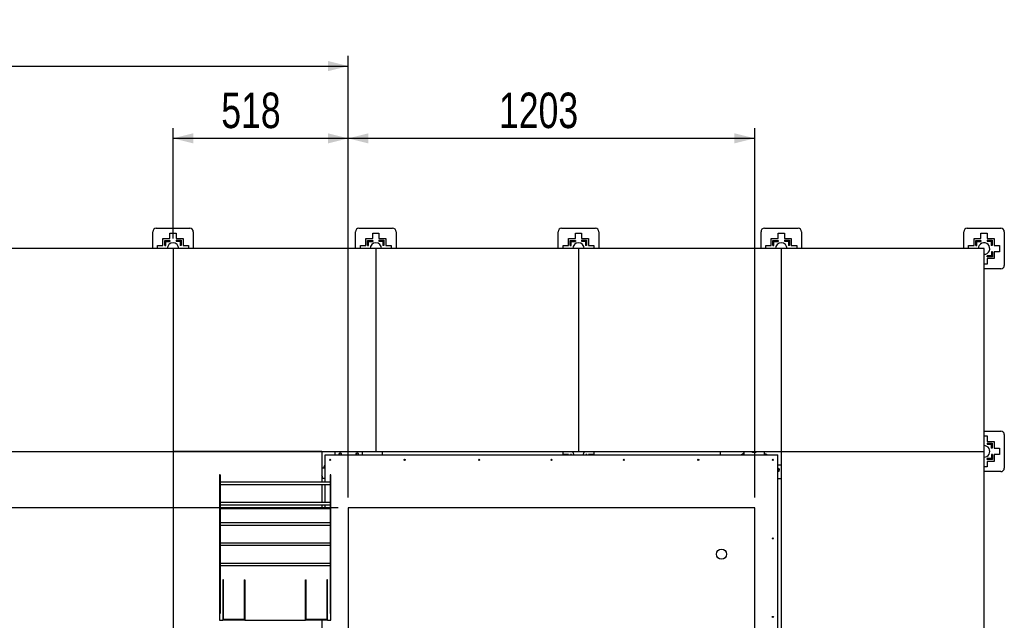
# Model space of a CAD drawing. Header units: millimetres. Extents: x 5 to 589, y 5 to 415.
# Tile 5 of 66: x 102 to 199, y 193 to 252. Entities that reach past the tile are written whole.
import ezdxf

# ---------------------------------------------------------------- set-up
doc = ezdxf.new("R2010")
doc.units = ezdxf.units.MM
doc.layers.add('COTES', color=1, linetype='Continuous')
doc.layers.add('TRAIT-FORT', color=4, linetype='Continuous', lineweight=25)
doc.styles.add('SLDTEXTSTYLE0', font='TXT', dxfattribs={"width": 0.75})
doc.dimstyles.new('SLDDIMSTYLE0', dxfattribs={"dimtxt": 3.5, "dimasz": 2, "dimexe": 0, "dimexo": 0.0625, "dimgap": 0.875, "dimtad": 1, "dimdec": 0, "dimlfac": 30, "dimrnd": 1e-09, "dimzin": 12, "dimdsep": 46, "dimtxsty": 'SLDTEXTSTYLE0', "dimsah": 1, "dimcen": 0.09, "dimadec": 0, "dimazin": 3, "dimtfac": 1, "dimtdec": 0, "dimtofl": 0, "dimtmove": 0, "dimatfit": 3, "dimfxl": 1, "dimfrac": 2, "dimtolj": 1, "dimtzin": 12, "dimarcsym": 0})
doc.dimstyles.new('SLDDIMSTYLE1', dxfattribs={"dimtxt": 3.5, "dimasz": 2, "dimexe": 0, "dimexo": 0.0625, "dimgap": 0.875, "dimtad": 1, "dimlfac": 30, "dimrnd": 1e-09, "dimzin": 12, "dimdsep": 46, "dimtxsty": 'SLDTEXTSTYLE0', "dimsah": 1, "dimcen": 0.09, "dimadec": 0, "dimazin": 3, "dimtfac": 1, "dimtofl": 0, "dimtmove": 0, "dimatfit": 3, "dimfxl": 1, "dimfrac": 2, "dimtolj": 1, "dimtzin": 12, "dimarcsym": 0})

# ---------------------------------------------------------------- blocks, each defined once
blk = doc.blocks.new('_D_1')
at = {"layer": 'COTES', "color": 1, "transparency": 16777216}
for p, q in [((54.53, 204.683), (54.53, 248.244)), ((134.53, 204.683), (134.53, 248.244)), ((54.53, 247.244), (134.53, 247.244))]:
    blk.add_line(p, q, dxfattribs=at)
for points in [[(54.53, 247.244), (56.53, 246.744), (56.53, 247.744)], [(134.53, 247.244), (132.53, 247.744), (132.53, 246.744)]]:
    blk.add_solid(points, dxfattribs=at)
at = {"layer": 'COTES', "color": 1, "transparency": 16777216, "insert": (89.358, 251.756), "char_height": 3.5, "attachment_point": 1, "style": 'SLDTEXTSTYLE0'}
blk.add_mtext('2400', dxfattribs=at)
blk = doc.blocks.new('_D_3')
at = {"layer": 'COTES', "color": 1, "transparency": 16777216}
for p, q in [((117.248, 230.244), (117.248, 241.115)), ((134.53, 204.683), (134.53, 241.115)), ((134.53, 240.115), (117.248, 240.115))]:
    blk.add_line(p, q, dxfattribs=at)
for points in [[(117.248, 240.115), (119.248, 239.615), (119.248, 240.615)], [(134.53, 240.115), (132.53, 240.615), (132.53, 239.615)]]:
    blk.add_solid(points, dxfattribs=at)
at = {"layer": 'COTES', "color": 1, "transparency": 16777216, "insert": (122.01, 244.627), "char_height": 3.5, "attachment_point": 1, "style": 'SLDTEXTSTYLE0'}
blk.add_mtext('518', dxfattribs=at)
blk = doc.blocks.new('_D_4')
at = {"layer": 'COTES', "color": 1, "transparency": 16777216}
for p, q in [((134.53, 204.683), (134.53, 241.115)), ((174.623, 204.683), (174.623, 241.115)), ((174.623, 240.115), (134.53, 240.115))]:
    blk.add_line(p, q, dxfattribs=at)
for points in [[(134.53, 240.115), (136.53, 239.615), (136.53, 240.615)], [(174.623, 240.115), (172.623, 240.615), (172.623, 239.615)]]:
    blk.add_solid(points, dxfattribs=at)
at = {"layer": 'COTES', "color": 1, "transparency": 16777216, "insert": (149.404, 244.627), "char_height": 3.5, "attachment_point": 1, "style": 'SLDTEXTSTYLE0'}
blk.add_mtext('1203', dxfattribs=at)
blk = doc.blocks.new('_D_5')
at = {"layer": 'COTES', "color": 1, "transparency": 16777216}
for p, q in [((133.53, 203.683), (24.248, 203.683)), ((25.248, 203.683), (25.248, 114.695)), ((133.53, 114.695), (24.248, 114.695))]:
    blk.add_line(p, q, dxfattribs=at)
for points in [[(25.248, 203.683), (24.748, 201.683), (25.748, 201.683)], [(25.248, 114.695), (25.748, 116.695), (24.748, 116.695)]]:
    blk.add_solid(points, dxfattribs=at)
at = {"layer": 'COTES', "color": 1, "transparency": 16777216, "insert": (20.736, 154.017), "char_height": 3.5, "attachment_point": 1, "rotation": 90, "style": 'SLDTEXTSTYLE0'}
blk.add_mtext('2670', dxfattribs=at)

msp = doc.modelspace()

# ---------------------------------------------------------------- linework, layer by layer
at = {"layer": 'TRAIT-FORT', "color": 4, "linetype": 'Continuous', "lineweight": 25}
for p, q in [((115.58092, 231.24411), (118.91426, 231.24411)), ((135.58092, 231.24411), (138.91426, 231.24411)), ((155.58092, 231.24411), (158.91426, 231.24411)), ((175.58092, 231.24411), (178.91426, 231.24411)), ((195.58092, 231.24411), (198.91426, 231.24411)), ((115.24759, 229.24411), (115.24759, 230.91078)), ((116.25926, 229.54911), (116.25926, 230.23245)), ((116.25926, 230.23245), (116.94259, 230.23245)), ((116.94259, 230.23245), (116.94259, 230.76578)), ((116.94259, 230.76578), (117.55259, 230.76578)), ((117.55259, 230.76578), (117.55259, 230.23245)), ((117.55259, 230.23245), (118.23592, 230.23245)), ((118.23592, 230.23245), (118.23592, 229.54911)), ((119.24759, 230.91078), (119.24759, 229.24411)), ((135.24759, 229.24411), (135.24759, 230.91078)), ((136.25926, 229.54911), (136.25926, 230.23245)), ((136.25926, 230.23245), (136.94259, 230.23245)), ((136.94259, 230.23245), (136.94259, 230.76578)), ((136.94259, 230.76578), (137.55259, 230.76578)), ((137.55259, 230.76578), (137.55259, 230.23245)), ((137.55259, 230.23245), (138.23592, 230.23245)), ((138.23592, 230.23245), (138.23592, 229.54911)), ((139.24759, 230.91078), (139.24759, 229.24411)), ((155.24759, 229.24411), (155.24759, 230.91078)), ((156.25926, 229.54911), (156.25926, 230.23245)), ((156.25926, 230.23245), (156.94259, 230.23245)), ((156.94259, 230.23245), (156.94259, 230.76578)), ((156.94259, 230.76578), (157.55259, 230.76578)), ((157.55259, 230.76578), (157.55259, 230.23245)), ((157.55259, 230.23245), (158.23592, 230.23245)), ((158.23592, 230.23245), (158.23592, 229.54911)), ((159.24759, 230.91078), (159.24759, 229.24411)), ((175.24759, 229.24411), (175.24759, 230.91078)), ((176.25926, 229.54911), (176.25926, 230.23245)), ((176.25926, 230.23245), (176.94259, 230.23245)), ((176.94259, 230.23245), (176.94259, 230.76578)), ((176.94259, 230.76578), (177.55259, 230.76578)), ((177.55259, 230.76578), (177.55259, 230.23245)), ((177.55259, 230.23245), (178.23592, 230.23245)), ((178.23592, 230.23245), (178.23592, 229.54911)), ((179.24759, 230.91078), (179.24759, 229.24411)), ((195.24759, 229.24411), (195.24759, 230.91078)), ((196.25926, 229.54911), (196.25926, 230.23245)), ((196.25926, 230.23245), (196.94259, 230.23245)), ((196.94259, 230.23245), (196.94259, 230.76578)), ((196.94259, 230.76578), (197.55259, 230.76578)), ((197.55259, 230.76578), (197.55259, 230.23245)), ((197.55259, 230.23245), (198.23592, 230.23245)), ((198.23592, 230.23245), (198.23592, 229.54911)), ((199.24759, 230.91078), (199.24759, 227.57745)), ((117.24759, 229.24411), (97.24759, 229.24411)), ((115.72592, 229.24411), (115.72592, 229.54911)), ((115.72592, 229.54911), (116.25926, 229.54911)), ((116.42592, 229.54911), (116.42592, 230.04498)), ((116.42592, 230.04498), (116.94259, 230.04498)), ((116.42592, 229.54911), (116.52592, 229.54911)), ((116.52592, 229.94498), (116.94259, 229.94498)), ((116.52592, 229.54911), (116.52592, 229.94498)), ((116.94259, 230.04498), (116.94259, 229.94498)), ((117.24759, 229.24411), (117.24759, 209.24411)), ((137.24759, 229.24411), (117.24759, 229.24411)), ((117.55259, 230.06578), (118.04846, 230.06578)), ((117.55259, 230.06578), (117.55259, 229.96578)), ((117.55259, 229.96578), (117.94846, 229.96578)), ((117.94846, 229.96578), (117.94846, 229.54911)), ((118.04846, 229.54911), (117.94846, 229.54911)), ((118.04846, 230.06578), (118.04846, 229.54911)), ((118.23592, 229.54911), (118.76926, 229.54911)), ((118.76926, 229.54911), (118.76926, 229.24411)), ((135.72592, 229.24411), (135.72592, 229.54911)), ((135.72592, 229.54911), (136.25926, 229.54911)), ((136.42592, 229.54911), (136.42592, 230.04498)), ((136.42592, 230.04498), (136.94259, 230.04498)), ((136.42592, 229.54911), (136.52592, 229.54911)), ((136.52592, 229.94498), (136.94259, 229.94498)), ((136.52592, 229.54911), (136.52592, 229.94498)), ((136.94259, 230.04498), (136.94259, 229.94498)), ((157.24759, 229.24411), (137.24759, 229.24411)), ((137.24759, 229.24411), (137.24759, 209.24411)), ((137.55259, 230.06578), (137.55259, 229.96578)), ((137.55259, 230.06578), (138.04846, 230.06578)), ((137.55259, 229.96578), (137.94846, 229.96578)), ((137.94846, 229.96578), (137.94846, 229.54911)), ((138.04846, 229.54911), (137.94846, 229.54911)), ((138.04846, 230.06578), (138.04846, 229.54911)), ((138.23592, 229.54911), (138.76926, 229.54911)), ((138.76926, 229.54911), (138.76926, 229.24411)), ((155.72592, 229.24411), (155.72592, 229.54911)), ((155.72592, 229.54911), (156.25926, 229.54911)), ((156.42592, 229.54911), (156.42592, 230.04498)), ((156.42592, 230.04498), (156.94259, 230.04498)), ((156.42592, 229.54911), (156.52592, 229.54911)), ((156.52592, 229.94498), (156.94259, 229.94498)), ((156.52592, 229.54911), (156.52592, 229.94498)), ((156.94259, 230.04498), (156.94259, 229.94498)), ((177.24759, 229.24411), (157.24759, 229.24411)), ((157.24759, 229.24411), (157.24759, 209.24411)), ((157.55259, 230.06578), (157.55259, 229.96578)), ((157.55259, 230.06578), (158.04846, 230.06578)), ((157.55259, 229.96578), (157.94846, 229.96578)), ((157.94846, 229.96578), (157.94846, 229.54911)), ((158.04846, 229.54911), (157.94846, 229.54911)), ((158.04846, 230.06578), (158.04846, 229.54911)), ((158.23592, 229.54911), (158.76926, 229.54911)), ((158.76926, 229.54911), (158.76926, 229.24411)), ((175.72592, 229.24411), (175.72592, 229.54911)), ((175.72592, 229.54911), (176.25926, 229.54911)), ((176.42592, 229.54911), (176.42592, 230.04498)), ((176.42592, 230.04498), (176.94259, 230.04498)), ((176.42592, 229.54911), (176.52592, 229.54911)), ((176.52592, 229.54911), (176.52592, 229.94498)), ((176.52592, 229.94498), (176.94259, 229.94498)), ((176.94259, 230.04498), (176.94259, 229.94498)), ((177.24759, 229.24411), (177.24759, 209.24411)), ((197.24759, 229.24411), (177.24759, 229.24411)), ((177.55259, 230.06578), (177.55259, 229.96578)), ((177.55259, 230.06578), (178.04846, 230.06578)), ((177.55259, 229.96578), (177.94846, 229.96578)), ((177.94846, 229.96578), (177.94846, 229.54911)), ((178.04846, 229.54911), (177.94846, 229.54911)), ((178.04846, 230.06578), (178.04846, 229.54911)), ((178.23592, 229.54911), (178.76926, 229.54911)), ((178.76926, 229.54911), (178.76926, 229.24411)), ((195.72592, 229.24411), (195.72592, 229.54911)), ((195.72592, 229.54911), (196.25926, 229.54911)), ((196.42592, 229.54911), (196.42592, 230.04498)), ((196.42592, 230.04498), (196.94259, 230.04498)), ((196.42592, 229.54911), (196.52592, 229.54911)), ((196.52592, 229.94498), (196.94259, 229.94498)), ((196.52592, 229.54911), (196.52592, 229.94498)), ((196.94259, 230.04498), (196.94259, 229.94498)), ((197.24759, 209.24411), (197.24759, 229.24411)), ((197.55259, 230.06578), (198.04846, 230.06578)), ((197.55259, 230.06578), (197.55259, 229.96578)), ((197.55259, 229.96578), (197.94846, 229.96578)), ((197.94846, 229.96578), (197.94846, 229.54911)), ((198.04846, 229.54911), (197.94846, 229.54911)), ((198.04846, 230.06578), (198.04846, 229.54911)), ((198.23592, 229.54911), (198.76926, 229.54911)), ((198.76926, 229.54911), (198.76926, 228.93911)), ((197.55259, 228.44325), (197.55259, 228.54325)), ((197.96926, 228.54325), (197.55259, 228.54325)), ((198.06926, 228.44325), (197.55259, 228.44325)), ((198.23592, 228.25578), (197.55259, 228.25578)), ((197.55259, 228.25578), (197.55259, 227.72245)), ((198.06926, 228.93911), (197.96926, 228.93911)), ((197.96926, 228.93911), (197.96926, 228.54325)), ((198.06926, 228.93911), (198.06926, 228.44325)), ((198.76926, 228.93911), (198.23592, 228.93911)), ((198.23592, 228.93911), (198.23592, 228.25578)), ((197.55259, 227.72245), (197.24759, 227.72245)), ((198.91426, 227.24411), (197.24759, 227.24411)), ((197.24759, 211.24411), (198.91426, 211.24411)), ((197.24759, 210.76578), (197.55259, 210.76578)), ((197.55259, 210.76578), (197.55259, 210.23245)), ((199.24759, 210.91078), (199.24759, 207.57745)), ((197.55259, 210.23245), (198.23592, 210.23245)), ((197.55259, 210.06578), (198.04846, 210.06578)), ((197.55259, 210.06578), (197.55259, 209.96578)), ((197.55259, 209.96578), (197.94846, 209.96578)), ((197.94846, 209.96578), (197.94846, 209.54911)), ((198.04846, 210.06578), (198.04846, 209.54911)), ((198.23592, 210.23245), (198.23592, 209.54911)), ((97.24759, 209.24411), (117.24759, 209.24411)), ((117.24759, 209.24411), (117.24759, 189.24411)), ((131.91421, 209.24411), (117.24759, 209.24411)), ((117.24759, 209.24411), (137.24759, 209.24411)), ((131.91421, 209.24411), (131.91421, 206.1913)), ((132.24754, 206.1913), (132.24754, 208.91067)), ((132.24754, 208.91067), (176.91421, 208.91067)), ((133.24754, 208.91067), (133.24754, 209.24411)), ((135.91421, 209.24411), (135.91421, 208.91067)), ((137.24759, 209.24411), (157.24759, 209.24411)), ((137.91421, 208.91067), (137.91421, 209.24411)), ((155.72592, 208.93911), (155.72592, 209.24411)), ((156.25926, 208.93911), (155.72592, 208.93911)), ((156.25926, 208.91067), (156.25926, 208.93911)), ((156.44672, 208.93911), (156.44672, 208.91067)), ((156.54672, 208.93911), (156.44672, 208.93911)), ((156.54672, 208.91067), (156.54672, 208.93911)), ((157.24759, 209.24411), (177.24759, 209.24411)), ((158.06926, 208.93911), (157.96926, 208.93911)), ((157.96926, 208.93911), (157.96926, 208.91067)), ((158.06926, 208.91067), (158.06926, 208.93911)), ((158.76926, 208.93911), (158.23592, 208.93911)), ((158.23592, 208.93911), (158.23592, 208.91067)), ((158.76926, 209.24411), (158.76926, 208.93911)), ((171.24754, 208.91067), (171.24754, 209.24411)), ((173.58088, 208.91067), (173.58088, 209.24411)), ((174.47313, 209.24411), (174.49807, 209.22294)), ((174.49807, 209.22294), (174.5573, 209.24411)), ((175.58088, 208.91067), (175.58088, 209.24411)), ((176.91421, 161.244), (176.91421, 208.91067)), ((177.24759, 209.24411), (197.24759, 209.24411)), ((177.24759, 209.24411), (177.24759, 189.24411)), ((197.24759, 189.24411), (197.24759, 209.24411)), ((198.04846, 209.54911), (197.94846, 209.54911)), ((197.96926, 208.93911), (197.96926, 208.54325)), ((198.06926, 208.93911), (197.96926, 208.93911)), ((198.06926, 208.93911), (198.06926, 208.44325)), ((198.23592, 209.54911), (198.76926, 209.54911)), ((198.76926, 208.93911), (198.23592, 208.93911)), ((198.23592, 208.93911), (198.23592, 208.25578)), ((198.76926, 209.54911), (198.76926, 208.93911)), ((176.91421, 207.91067), (177.24759, 207.91067)), ((197.55259, 208.44325), (197.55259, 208.54325)), ((197.96926, 208.54325), (197.55259, 208.54325)), ((198.06926, 208.44325), (197.55259, 208.44325)), ((198.23592, 208.25578), (197.55259, 208.25578)), ((197.55259, 208.25578), (197.55259, 207.72245)), ((121.89107, 206.91678), (121.8244, 206.91678)), ((121.8244, 206.91678), (121.8244, 206.08547)), ((121.89107, 206.91678), (121.89107, 206.08547)), ((132.24754, 207.57734), (131.91421, 207.57734)), ((132.8244, 206.91678), (132.75773, 206.91678)), ((132.75773, 206.91678), (132.75773, 206.08547)), ((132.8244, 206.08547), (132.8244, 206.91678)), ((197.55259, 207.72245), (197.24759, 207.72245)), ((198.91426, 207.24411), (197.24759, 207.24411)), ((121.89107, 206.08547), (121.8244, 206.08547)), ((121.8244, 206.08547), (121.8244, 193.25011)), ((132.75773, 206.1913), (121.89107, 206.1913)), ((121.89107, 206.08547), (121.89107, 193.25011)), ((121.89107, 205.97964), (132.75773, 205.97964)), ((132.24754, 206.57734), (131.91421, 206.57734)), ((131.91421, 205.97964), (131.91421, 204.1913)), ((132.24754, 204.1913), (132.24754, 205.97964)), ((132.75773, 206.08547), (132.8244, 206.08547)), ((132.75773, 206.08547), (132.75773, 193.25011)), ((132.8244, 193.25011), (132.8244, 206.08547)), ((176.91421, 206.57734), (177.24759, 206.57734)), ((132.75773, 204.1913), (121.89107, 204.1913)), ((121.89107, 203.97964), (132.75773, 203.97964)), ((131.91421, 203.97964), (131.91421, 203.58345)), ((132.24754, 203.58345), (132.24754, 203.97964)), ((132.75773, 203.58345), (121.89107, 203.58345)), ((174.62316, 203.68308), (134.53022, 203.68308)), ((134.53022, 203.68308), (134.53022, 114.69471)), ((174.62316, 114.69471), (174.62316, 203.68308)), ((132.75773, 202.1913), (121.89107, 202.1913)), ((121.89107, 201.97964), (132.75773, 201.97964)), ((132.75773, 200.1913), (121.89107, 200.1913)), ((121.89107, 199.97964), (132.75773, 199.97964)), ((132.75773, 198.1913), (121.89107, 198.1913)), ((121.89107, 197.97964), (132.75773, 197.97964)), ((122.15773, 196.58345), (122.15773, 192.58345)), ((122.2244, 196.58345), (122.15773, 196.58345)), ((122.2244, 192.65011), (122.2244, 196.58345)), ((124.25773, 196.58345), (124.25773, 192.65011)), ((124.25773, 196.58345), (124.3244, 196.58345)), ((124.3244, 196.58345), (124.3244, 192.58345)), ((130.3244, 192.58345), (130.3244, 196.58345)), ((130.3244, 196.58345), (130.39107, 196.58345)), ((130.39107, 192.65011), (130.39107, 196.58345)), ((132.4244, 196.58345), (132.4244, 192.65011)), ((132.49107, 196.58345), (132.4244, 196.58345)), ((132.49107, 192.58345), (132.49107, 196.58345)), ((121.89107, 193.25011), (121.8244, 193.25011)), ((121.8244, 193.25011), (121.8244, 192.58345)), ((121.8244, 192.58345), (122.15773, 192.58345)), ((124.3244, 192.58345), (122.15773, 192.58345)), ((124.25773, 192.65011), (122.2244, 192.65011)), ((124.3244, 192.58345), (130.3244, 192.58345)), ((132.49107, 192.58345), (130.3244, 192.58345)), ((132.4244, 192.65011), (130.39107, 192.65011)), ((131.91421, 192.58345), (131.91421, 189.24411)), ((132.49107, 192.58345), (132.8244, 192.58345)), ((132.8244, 193.25011), (132.75773, 193.25011)), ((132.8244, 192.58345), (132.8244, 193.25011))]:
    msp.add_line(p, q, dxfattribs=at)
at = {"layer": 'TRAIT-FORT', "color": 4, "linetype": 'Continuous', "lineweight": 25, "flags": 128}
for points in [[(173.58088, 209.01341), (173.49422, 208.97601), (173.36022, 208.91067)], [(175.58088, 209.0494), (175.72536, 208.98592), (175.87187, 208.91067)], [(175.80153, 208.91067), (175.71105, 208.95581), (175.58088, 209.01341)], [(132.10881, 207.57734), (132.17229, 207.72182), (132.24754, 207.86833)], [(132.24754, 207.79799), (132.2024, 207.70751), (132.14481, 207.57734)]]:
    msp.add_lwpolyline(points, dxfattribs=at)
at = {"layer": 'TRAIT-FORT', "color": 4, "linetype": 'Continuous', "lineweight": 25}
for centre, radius in [((132.74754, 208.41067), 0.05333), ((140.09754, 208.41067), 0.05333), ((147.44754, 208.41067), 0.05333), ((154.58088, 208.41067), 0.05333), ((161.71421, 208.41067), 0.05333), ((169.06421, 208.41067), 0.05333), ((176.41421, 208.41067), 0.05333), ((176.41421, 200.66066), 0.05333), ((171.3543, 199.10589), 0.4949), ((176.41421, 192.91066), 0.05333)]:
    msp.add_circle(centre, radius, dxfattribs=at)
for centre, radius, start, end in [((115.58092, 230.91078), 0.33333, 90, 180), ((118.91426, 230.91078), 0.33333, 360, 90), ((135.58092, 230.91078), 0.33333, 90, 180), ((138.91426, 230.91078), 0.33333, 360, 90), ((155.58092, 230.91078), 0.33333, 90, 180), ((158.91426, 230.91078), 0.33333, 360, 90), ((175.58092, 230.91078), 0.33333, 90, 180), ((178.91426, 230.91078), 0.33333, 360, 90), ((195.58092, 230.91078), 0.33333, 90, 180), ((198.91426, 230.91078), 0.33333, 360, 90), ((117.24759, 229.24411), 0.56667, 0.0000012, 180), ((137.24759, 229.24411), 0.56667, 0.0000012, 180), ((157.24759, 229.24411), 0.56667, 0.0000012, 180), ((177.24759, 229.24411), 0.56667, 0.000001, 180), ((197.24759, 229.24411), 0.56667, 269.9999986, 180), ((198.91426, 227.57745), 0.33333, 270, 360), ((198.91426, 210.91078), 0.33333, 360, 90), ((197.24759, 209.24411), 0.56667, 269.9999981, 90.0000019), ((133.74754, 208.91067), 0.16667, 360, 180), ((133.74754, 208.91067), 0.14333, 360, 180), ((135.41421, 208.91067), 0.16667, 360, 180), ((135.41421, 208.91067), 0.14333, 360, 180), ((157.24759, 209.24411), 0.56667, 180, 216.0458951), ((157.24759, 209.24411), 0.56667, 323.9541049, 0.0000012), ((174.58088, 206.57734), 2.66667, 112.0243128, 118.9550244), ((174.58088, 209.67734), 0.53333, 234.3202587, 305.6797413), ((131.48088, 206.57734), 0.53333, 360, 35.6590877), ((176.91421, 207.41067), 0.16667, 270, 90), ((176.91421, 207.41067), 0.14333, 270, 90), ((198.91426, 207.57745), 0.33333, 270, 360)]:
    msp.add_arc(centre, radius, start, end, dxfattribs=at)

# ---------------------------------------------------------------- dimensions: what is measured, and where the dimension line sits
at = {"layer": 'COTES', "color": 1}
for base, p1, p2, dimstyle, picture, middle in [((134.53022, 247.24411), (54.53022, 203.68308), (134.53022, 203.68308), 'SLDDIMSTYLE1', '_D_1', (94.53022, 247.24411)), ((117.24759, 240.11503), (134.53022, 203.68308), (117.24759, 229.24411), 'SLDDIMSTYLE0', '_D_3', (125.88891, 240.11503)), ((134.53022, 240.11503), (174.62316, 203.68308), (134.53022, 203.68308), 'SLDDIMSTYLE0', '_D_4', (154.57669, 240.11503))]:
    dim = msp.add_linear_dim(base=base, p1=p1, p2=p2, dimstyle=dimstyle, dxfattribs=at)
    dim.commit()
    dim.dimension.update_dxf_attribs({"geometry": picture, "text_midpoint": middle, "dimtype": 160})
dim = msp.add_linear_dim(base=(25.24759, 114.69471), p1=(134.53022, 203.68308), p2=(134.53022, 114.69471), angle=90, dimstyle='SLDDIMSTYLE0', dxfattribs=at)
dim.commit()
dim.dimension.update_dxf_attribs({"geometry": '_D_5', "text_midpoint": (25.24759, 159.1889), "dimtype": 160})

doc.saveas('drawing.dxf')
